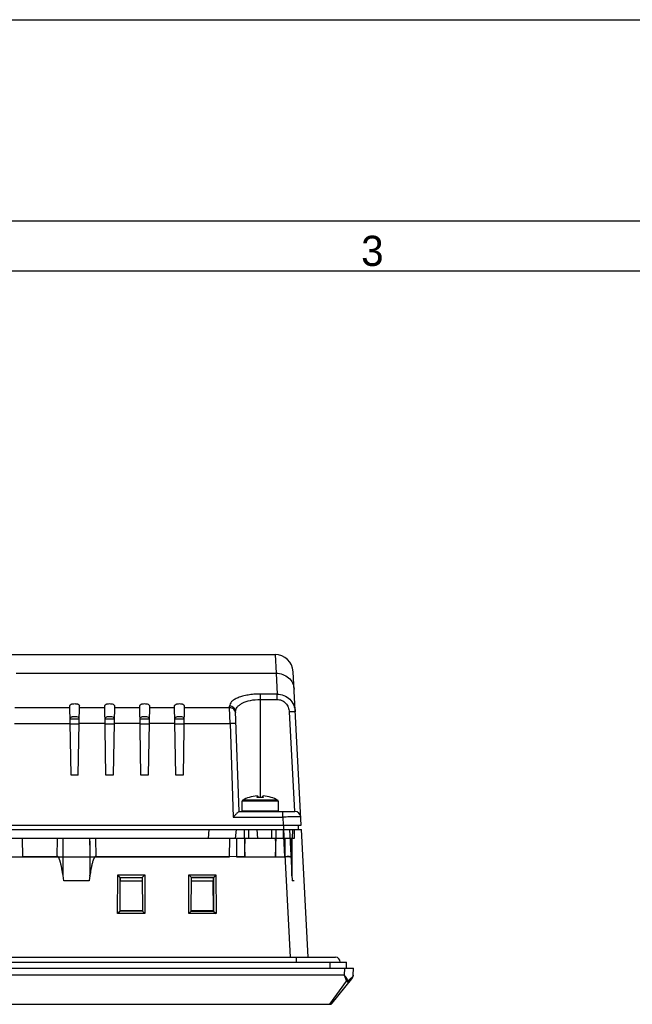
# Model space of a CAD drawing. Header units: inches. Extents: x 0 to 39, y 0 to 27.6.
# Tile 10 of 25: x 15.7 to 19.7, y 21.1 to 27.6. Entities that reach past the tile are written whole.
import ezdxf

# ---------------------------------------------------------------- set-up
doc = ezdxf.new("R2010")
doc.units = ezdxf.units.IN
doc.header["$LTSCALE"] = 2.143701
doc.header["$MEASUREMENT"] = 0
doc.layers.add('PRT0001-SHAPE', color=7, linetype='CONTINUOUS')
doc.layers.add('TOPRX05-FORMAT', color=7, linetype='CONTINUOUS')
doc.styles.add('TEXTSTYLE_2', font='gothic.ttf')

msp = doc.modelspace()

# ---------------------------------------------------------------- linework, layer by layer
at = {"layer": 'PRT0001-SHAPE', "color": 7, "linetype": 'CONTINUOUS'}
for p, q in [((15.618139, 23.414052), (17.351037, 23.414052)), ((17.351037, 23.414052), (17.356994, 23.292267)), ((15.657623, 23.292267), (17.356994, 23.292267)), ((17.356994, 23.292267), (17.364114, 23.156395)), ((17.52151, 22.299878), (17.468985, 23.302123)), ((17.364114, 23.156395), (17.253387, 23.156395)), ((17.253387, 23.156395), (17.253387, 22.480983)), ((17.364114, 23.121105), (17.364114, 23.156395)), ((16.017166, 22.62665), (16.009231, 23.081243)), ((16.06441, 22.62665), (16.072345, 23.081229)), ((16.245513, 22.62665), (16.237578, 23.081243)), ((16.300692, 23.081242), (16.292757, 22.62665)), ((16.473859, 22.62665), (16.465924, 23.081243)), ((16.529038, 23.081242), (16.521103, 22.62665)), ((16.702206, 22.62665), (16.694271, 23.081243)), ((16.757385, 23.081242), (16.74945, 22.62665)), ((17.253387, 23.121105), (17.364114, 23.121105)), ((16.009461, 23.066934), (15.649755, 23.066934)), ((16.237808, 23.066935), (16.072113, 23.066935)), ((16.466154, 23.066935), (16.30045, 23.066935)), ((16.694501, 23.066935), (16.528796, 23.066935)), ((17.053774, 23.066934), (16.757143, 23.066934)), ((17.053774, 23.066934), (17.053516, 23.077105)), ((17.056268, 22.963124), (17.053774, 23.066934)), ((17.115591, 22.39043), (17.092845, 23.041815)), ((17.443393, 23.03956), (17.477413, 22.39043)), ((15.646731, 22.963124), (16.011292, 22.963124)), ((16.010761, 22.993607), (16.070816, 22.993607)), ((16.070212, 22.959003), (16.011365, 22.959003)), ((16.239638, 22.963124), (16.070285, 22.963124)), ((16.239107, 22.993607), (16.299162, 22.993607)), ((16.298558, 22.959003), (16.239711, 22.959003)), ((16.467984, 22.963124), (16.298631, 22.963124)), ((16.467454, 22.993607), (16.527509, 22.993607)), ((16.526905, 22.959003), (16.468058, 22.959003)), ((16.696331, 22.963124), (16.526977, 22.963124)), ((16.6958, 22.993607), (16.755855, 22.993607)), ((16.755251, 22.959003), (16.696404, 22.959003)), ((16.755323, 22.963124), (17.056268, 22.963123)), ((17.056268, 22.963123), (17.077572, 22.35312)), ((16.06441, 22.62665), (16.017166, 22.62665)), ((16.292757, 22.62665), (16.245513, 22.62665)), ((16.521103, 22.62665), (16.473859, 22.62665)), ((16.74945, 22.62665), (16.702206, 22.62665)), ((17.371497, 22.456685), (17.135276, 22.456685)), ((17.135276, 22.394367), (17.135276, 22.456685)), ((17.3661, 22.463584), (17.139366, 22.46359)), ((17.181297, 22.481572), (17.18143, 22.480838)), ((17.233353, 22.486839), (17.233354, 22.487229)), ((17.233372, 22.489889), (17.233354, 22.487219)), ((17.233436, 22.480702), (17.233363, 22.485964)), ((17.233372, 22.491097), (17.233372, 22.489889)), ((17.234577, 22.480983), (17.23345, 22.4806)), ((17.237639, 22.480983), (17.237639, 22.487489)), ((17.269135, 22.487489), (17.269135, 22.480983)), ((17.272196, 22.480983), (17.273338, 22.4806)), ((17.273329, 22.490621), (17.273333, 22.490914)), ((17.273419, 22.487539), (17.273357, 22.489794)), ((17.273401, 22.483812), (17.273378, 22.481241)), ((17.273401, 22.484153), (17.273419, 22.487539)), ((17.273401, 22.483812), (17.273401, 22.484153)), ((17.325447, 22.481318), (17.325461, 22.481577)), ((17.325447, 22.481233), (17.325447, 22.481318)), ((17.325447, 22.480693), (17.325447, 22.481233)), ((17.367408, 22.46359), (17.3661, 22.463584)), ((17.371497, 22.456685), (17.371497, 22.394367)), ((17.115541, 22.39043), (17.479404, 22.39043)), ((17.135276, 22.394367), (17.371497, 22.394367)), ((17.400772, 22.35312), (17.400772, 22.39043)), ((17.077572, 22.35312), (17.400772, 22.35312)), ((17.400772, 22.35312), (17.403558, 22.299878)), ((11.432638, 22.272319), (17.522955, 22.272319)), ((11.434082, 22.299878), (17.52151, 22.299878)), ((11.479624, 22.272319), (17.475969, 22.272319)), ((16.918741, 22.272319), (16.913574, 22.213264)), ((17.095906, 22.272319), (17.09074, 22.213264)), ((17.238868, 22.213264), (17.233702, 22.272319)), ((17.404712, 22.272319), (17.404196, 22.213264)), ((17.40474, 22.272317), (17.40526, 22.213266)), ((17.41409, 22.094362), (17.40479, 22.272319)), ((17.405195, 22.213266), (17.404813, 22.272317)), ((17.405002, 22.272319), (17.448745, 21.437674)), ((17.405084, 22.299878), (17.405008, 22.272319)), ((17.444107, 22.272319), (17.461707, 21.936493)), ((17.463765, 22.272319), (17.463249, 22.213264)), ((17.476226, 22.272317), (17.475711, 22.213266)), ((17.50327, 22.272319), (17.50327, 22.299878)), ((17.566697, 21.437674), (17.522955, 22.272319)), ((17.475968, 22.213264), (11.479624, 22.213264)), ((15.701962, 22.094361), (15.700924, 22.213264)), ((15.926496, 22.095935), (15.92762, 22.213265)), ((16.177578, 22.213265), (16.178703, 22.095934)), ((17.05353, 22.094361), (17.054568, 22.213264)), ((17.097875, 22.213264), (17.098913, 22.094361)), ((17.414478, 22.213264), (17.41409, 22.094362)), ((17.453615, 22.213265), (17.453433, 22.094361)), ((17.460453, 22.213264), (17.459842, 21.970201)), ((17.459864, 21.971656), (17.460453, 22.213264)), ((17.459949, 21.972737), (17.460711, 22.213264)), ((15.473615, 22.094361), (17.05353, 22.094361)), ((15.926495, 22.095934), (15.701962, 22.094361)), ((17.153096, 22.094361), (16.178704, 22.095933)), ((17.098913, 22.094361), (17.41409, 22.094361)), ((15.964921, 21.970603), (15.964822, 21.972416)), ((15.97024, 21.936493), (15.964921, 21.970603)), ((16.134959, 21.936493), (15.97024, 21.936493)), ((16.140337, 21.97175), (16.140427, 21.972737)), ((16.140408, 21.970201), (16.140337, 21.971235)), ((16.321686, 21.723374), (16.321894, 21.976333)), ((16.321884, 21.976336), (16.499869, 21.976338)), ((16.338784, 21.959458), (16.321884, 21.976336)), ((16.338568, 21.739391), (16.338783, 21.959458)), ((16.338783, 21.959458), (16.338798, 21.958562)), ((16.338797, 21.958562), (16.482938, 21.958562)), ((16.3394, 21.936493), (16.482334, 21.936493)), ((16.339847, 21.936493), (16.339867, 21.957492)), ((16.339867, 21.957492), (16.481867, 21.957492)), ((16.481867, 21.957492), (16.481887, 21.936493)), ((16.482937, 21.958562), (16.482951, 21.959458)), ((16.48295, 21.959458), (16.499851, 21.976333)), ((16.482951, 21.959458), (16.483166, 21.739391)), ((16.499851, 21.976333), (16.500054, 21.723371)), ((16.786264, 21.723372), (16.786467, 21.97633)), ((16.786459, 21.976332), (16.964434, 21.97634)), ((16.786467, 21.97633), (16.803352, 21.959458)), ((16.803135, 21.739391), (16.80335, 21.959458)), ((16.80335, 21.959458), (16.803365, 21.958562)), ((16.947505, 21.958562), (16.803364, 21.958562)), ((16.803967, 21.936493), (16.946901, 21.936493)), ((16.804414, 21.936493), (16.804434, 21.957492)), ((16.804434, 21.957492), (16.946434, 21.957492)), ((16.946434, 21.957492), (16.946454, 21.936493)), ((16.947093, 21.740031), (16.946901, 21.936493)), ((16.947503, 21.958562), (16.947518, 21.959458)), ((16.964434, 21.97634), (16.947517, 21.959458)), ((16.947518, 21.959458), (16.947733, 21.739391)), ((16.964418, 21.976336), (16.964604, 21.723375)), ((17.459981, 21.97175), (17.459949, 21.972737)), ((17.459955, 21.970201), (17.459981, 21.971235)), ((17.47504, 21.936493), (17.461707, 21.936493)), ((16.337669, 21.739375), (16.321686, 21.723374)), ((16.337669, 21.739375), (16.338568, 21.739391)), ((16.484065, 21.739375), (16.337669, 21.739375)), ((16.482526, 21.740031), (16.339208, 21.740031)), ((16.483166, 21.739391), (16.484065, 21.739375)), ((16.500054, 21.723371), (16.484065, 21.739375)), ((16.786282, 21.72338), (16.802236, 21.739375)), ((16.802236, 21.739375), (16.803135, 21.739391)), ((16.802236, 21.739375), (16.948632, 21.739375)), ((16.947093, 21.740031), (16.803775, 21.740031)), ((16.947093, 21.740031), (16.947733, 21.739391)), ((16.947733, 21.739391), (16.948632, 21.739375)), ((16.948632, 21.739375), (16.964588, 21.723382)), ((16.500046, 21.723375), (16.321697, 21.723378)), ((16.964588, 21.723382), (16.786282, 21.72338)), ((11.21008, 21.437674), (17.745513, 21.437674)), ((17.489607, 21.406178), (17.489607, 21.437674)), ((11.091969, 21.366807), (17.863623, 21.366807)), ((11.137911, 21.406178), (17.817681, 21.406178)), ((17.707491, 21.406178), (17.707463, 21.366807)), ((17.804604, 21.366807), (17.802989, 21.320567)), ((17.817682, 21.366807), (17.817682, 21.406178)), ((17.862018, 21.320854), (17.863623, 21.366807)), ((17.802989, 21.320567), (11.152603, 21.320567)), ((17.708214, 21.130587), (17.818297, 21.281004)), ((17.723487, 21.137853), (17.853218, 21.297389)), ((17.802989, 21.320567), (17.818298, 21.281004)), ((17.826566, 21.284736), (17.838917, 21.294958)), ((11.247378, 21.130587), (17.708214, 21.130587))]:
    msp.add_line(p, q, dxfattribs=at)
for centre, radius, start, end in [((17.351037, 23.295941), 0.11811, 3, 89.9992661), ((17.143151, 22.456685), 0.007874, 118.7302608, 180), ((17.253387, 22.255587), 0.237205, 107.6927969, 118.7302608), ((17.182521, 22.47783), 0.003937, 68.3295166, 108.1047647), ((17.253387, 22.255587), 0.236359, 94.8527056, 107.7381101), ((17.360109, 22.487739), 0.126758, 180.4069681, 180.8020777), ((17.253387, 22.255587), 0.225994, 84.9324278, 95.0676796), ((17.307076, 22.491269), 0.033753, 181.0996496, 181.7581138), ((17.252752, 22.482515), 0.020665, 354.964641, 356.465387), ((17.295867, 22.49093), 0.022539, 181.7712319, 182.8883652), ((17.253387, 22.255587), 0.236359, 72.2489605, 85.1562837), ((17.324253, 22.47783), 0.003937, 91.634329, 111.6289975), ((17.253387, 22.255587), 0.237205, 61.2697392, 72.3111171), ((17.363623, 22.456685), 0.007874, 0, 61.2697392), ((17.139213, 22.394367), 0.003937, 180, 270), ((17.479404, 22.351059), 0.03937, 3, 90.0004879), ((-73.112109, 22.729706), 89.080171, 359.51291171, 359.66782626), ((83.243437, 22.567785), 67.105728, 180.30269625, 180.51023216), ((76.587783, 22.518868), 60.449827, 180.28965962, 180.51764302), ((17.745513, 21.406178), 0.031496, 0, 90), ((17.785811, 21.364129), 0.089248, 291.3462975, 294.3061758), ((17.78936, 21.356558), 0.080887, 294.2223232, 297.3850552), ((15.247979, 24.419164), 4.058771, 309.669274, 309.9173597), ((17.088315, 22.21858), 1.190077, 309.9458724, 310.1467913), ((17.822672, 21.322228), 0.03937, 320.8827223, 358), ((17.708214, 21.150272), 0.019685, 270, 320.8829345)]:
    msp.add_arc(centre, radius, start, end, dxfattribs=at)
for start_param, end_param in [(-4.25367515, -4.16429752), (-2.11888779, -2.02951016)]:
    msp.add_ellipse((17.253387, 23.279159), major_axis=(0, 2.273827), ratio=0.05167608, start_param=start_param, end_param=end_param, dxfattribs=at)
for points, knots in [([(17.356994, 23.292267), (17.37183, 23.29237), (17.401531, 23.287343), (17.439949, 23.264832), (17.466827, 23.230386), (17.474214, 23.202343), (17.474942, 23.188458)], [0, 0, 0, 0, 0.25820179, 0.51142896, 0.75802965, 1, 1, 1, 1]), ([(17.253387, 23.156395), (17.239796, 23.156552), (17.213172, 23.155412), (17.174848, 23.150596), (17.139995, 23.143228), (17.109935, 23.133163), (17.085499, 23.121512), (17.067121, 23.108526), (17.056367, 23.093068), (17.054211, 23.082174), (17.053516, 23.077105)], [0, 0, 0, 0, 0.17759737, 0.34757118, 0.50427385, 0.64229808, 0.76072081, 0.85729564, 0.93314751, 1, 1, 1, 1]), ([(17.364114, 23.156395), (17.379306, 23.15643), (17.410028, 23.150251), (17.448619, 23.124068), (17.474797, 23.085636), (17.481916, 23.055375), (17.482709, 23.040246)], [0, 0, 0, 0, 0.25039517, 0.50051882, 0.75029273, 1, 1, 1, 1]), ([(16.009235, 23.081243), (16.00922, 23.085349), (16.017914, 23.09047), (16.028746, 23.092932), (16.040805, 23.093975), (16.052862, 23.092927), (16.063685, 23.090464), (16.072367, 23.08533), (16.07234, 23.08123)], [0, 0, 0, 0, 0.17371366, 0.32368146, 0.50018196, 0.67664286, 0.82650589, 1, 1, 1, 1]), ([(16.237582, 23.081243), (16.237566, 23.085347), (16.246254, 23.090467), (16.257081, 23.09293), (16.269135, 23.093974), (16.281188, 23.09293), (16.292016, 23.090467), (16.300701, 23.085347), (16.300686, 23.081243)], [0, 0, 0, 0, 0.17365352, 0.32355868, 0.50000578, 0.67645444, 0.8263589, 1, 1, 1, 1]), ([(16.465928, 23.081243), (16.465913, 23.085347), (16.4746, 23.090467), (16.485427, 23.09293), (16.497481, 23.093974), (16.509535, 23.09293), (16.520362, 23.090467), (16.529048, 23.085347), (16.529032, 23.081243)], [0, 0, 0, 0, 0.17365352, 0.32355868, 0.50000578, 0.67645444, 0.8263589, 1, 1, 1, 1]), ([(16.694275, 23.081243), (16.694259, 23.085347), (16.702947, 23.090467), (16.713774, 23.09293), (16.725828, 23.093974), (16.737881, 23.09293), (16.748709, 23.090467), (16.757394, 23.085347), (16.757379, 23.081243)], [0, 0, 0, 0, 0.17365352, 0.32355868, 0.50000578, 0.67645444, 0.8263589, 1, 1, 1, 1]), ([(17.092845, 23.041815), (17.09267, 23.046828), (17.094506, 23.057531), (17.103382, 23.072363), (17.117789, 23.085873), (17.145701, 23.102879), (17.191726, 23.117295), (17.231835, 23.121105), (17.253387, 23.121105)], [0, 0, 0, 0, 0.07761916, 0.1632031, 0.26311464, 0.38041301, 0.66646811, 1, 1, 1, 1]), ([(17.364114, 23.121105), (17.374375, 23.121105), (17.395214, 23.116553), (17.420981, 23.097866), (17.438072, 23.070908), (17.442843, 23.050045), (17.443393, 23.03956)], [0, 0, 0, 0, 0.24705242, 0.49607609, 0.7471808, 1, 1, 1, 1]), ([(17.092845, 23.041815), (17.092687, 23.046316), (17.090404, 23.055799), (17.078712, 23.071577), (17.063252, 23.077146), (17.053516, 23.077105)], [0, 0, 0, 0, 0.23465299, 0.49270353, 1, 1, 1, 1]), ([(17.0932, 23.031646), (17.093036, 23.036332), (17.09066, 23.045837), (17.078842, 23.061503), (17.063526, 23.066996), (17.053774, 23.066933)], [0, 0, 0, 0, 0.24394302, 0.49269603, 1, 1, 1, 1]), ([(17.482709, 23.040246), (17.482697, 23.040481), (17.481296, 23.040416), (17.479596, 23.04072), (17.475701, 23.040637), (17.470804, 23.040632), (17.464623, 23.040459), (17.45538, 23.040146), (17.448211, 23.039812), (17.443393, 23.03956)], [0, 0, 0, 0, 0.01790939, 0.07160513, 0.16469927, 0.29408295, 0.45373617, 0.63245557, 1, 1, 1, 1]), ([(16.063191, 23.004559), (16.058301, 23.006695), (16.0468, 23.00883), (16.032609, 23.008539), (16.021781, 23.005998), (16.015, 23.003359), (16.010613, 22.999231), (16.01071, 22.996539)], [0, 0, 0, 0, 0.28087365, 0.60341407, 0.74453065, 0.85822326, 1, 1, 1, 1]), ([(16.070525, 22.99849), (16.070295, 22.999078), (16.068575, 23.001862), (16.065564, 23.003522), (16.063191, 23.004559)], [0, 0, 0, 0, 0.1960643, 1, 1, 1, 1]), ([(16.291538, 23.004559), (16.286647, 23.006695), (16.275147, 23.00883), (16.260956, 23.008539), (16.250128, 23.005998), (16.243346, 23.003359), (16.238959, 22.999231), (16.239057, 22.996539)], [0, 0, 0, 0, 0.28087317, 0.60341364, 0.74453041, 0.85822319, 1, 1, 1, 1]), ([(16.298871, 22.99849), (16.298641, 22.999078), (16.296921, 23.001862), (16.29391, 23.003522), (16.291538, 23.004559)], [0, 0, 0, 0, 0.19606603, 1, 1, 1, 1]), ([(16.519883, 23.004559), (16.514992, 23.006695), (16.503492, 23.00883), (16.489301, 23.008539), (16.478473, 23.005997), (16.471692, 23.003358), (16.467306, 22.999231), (16.467403, 22.996539)], [0, 0, 0, 0, 0.2808815, 0.60342022, 0.74453398, 0.85822435, 1, 1, 1, 1]), ([(16.527218, 22.99849), (16.526987, 22.999078), (16.525267, 23.001863), (16.522256, 23.003523), (16.519883, 23.004559)], [0, 0, 0, 0, 0.19605937, 1, 1, 1, 1]), ([(16.74823, 23.004559), (16.74334, 23.006695), (16.73184, 23.00883), (16.717649, 23.008539), (16.70682, 23.005998), (16.700039, 23.003359), (16.695652, 22.999231), (16.69575, 22.996539)], [0, 0, 0, 0, 0.28087317, 0.60341364, 0.74453041, 0.85822319, 1, 1, 1, 1]), ([(16.755564, 22.99849), (16.755334, 22.999078), (16.753614, 23.001862), (16.750603, 23.003522), (16.74823, 23.004559)], [0, 0, 0, 0, 0.19606603, 1, 1, 1, 1]), ([(17.095616, 22.962438), (17.095607, 22.962723), (17.094134, 22.962886), (17.092297, 22.963218), (17.088478, 22.963373), (17.083738, 22.963519), (17.077821, 22.963552), (17.068568, 22.963484), (17.061282, 22.963299), (17.05627, 22.963124)], [0, 0, 0, 0, 0.02169455, 0.07911202, 0.17160919, 0.29557194, 0.4465055, 0.6187909, 1, 1, 1, 1]), ([(17.233372, 22.491099), (17.234285, 22.491253), (17.236564, 22.49085), (17.237639, 22.488625), (17.237639, 22.487489)], [0, 0, 0, 0, 0.44899095, 1, 1, 1, 1]), ([(17.273344, 22.491102), (17.272448, 22.491246), (17.270195, 22.490834), (17.269135, 22.488624), (17.269135, 22.487489)], [0, 0, 0, 0, 0.44440538, 1, 1, 1, 1]), ([(17.115541, 22.39043), (17.11536, 22.39043), (17.114877, 22.389994), (17.113955, 22.389323), (17.112616, 22.388094), (17.110141, 22.385823), (17.106424, 22.382238), (17.101406, 22.377329), (17.095838, 22.371771), (17.087812, 22.363658), (17.081697, 22.357385), (17.077572, 22.35312)], [0, 0, 0, 0, 0.01022662, 0.03291638, 0.06698504, 0.11106013, 0.2228895, 0.35726829, 0.50662012, 0.66587435, 1, 1, 1, 1]), ([(17.51872, 22.35312), (17.518712, 22.353323), (17.517552, 22.353275), (17.51621, 22.353582), (17.513195, 22.353622), (17.509393, 22.353776), (17.504424, 22.353852), (17.495915, 22.353954), (17.483077, 22.353985), (17.465441, 22.353925), (17.445309, 22.353756), (17.423473, 22.353489), (17.408431, 22.353253), (17.40077, 22.35312)], [0, 0, 0, 0, 0.00516098, 0.01968919, 0.0435804, 0.07668069, 0.11865107, 0.16907214, 0.29340191, 0.444799, 0.61753535, 0.80520295, 1, 1, 1, 1]), ([(17.178231, 22.213264), (17.178407, 22.219778), (17.179054, 22.232839), (17.179084, 22.252538), (17.179694, 22.265703), (17.179877, 22.272319)], [0, 0, 0, 0, 0.33087255, 0.6639285, 1, 1, 1, 1]), ([(17.326913, 22.272319), (17.327095, 22.265705), (17.327679, 22.252541), (17.327739, 22.232844), (17.328317, 22.219779), (17.328494, 22.213264)], [0, 0, 0, 0, 0.33597886, 0.66905754, 1, 1, 1, 1]), ([(17.153096, 22.094361), (17.153285, 22.107723), (17.154338, 22.134284), (17.153551, 22.173934), (17.154598, 22.200198), (17.154785, 22.213264)], [0, 0, 0, 0, 0.33713256, 0.67035325, 1, 1, 1, 1]), ([(17.351989, 22.213264), (17.352175, 22.200193), (17.353223, 22.173924), (17.352435, 22.134274), (17.353489, 22.107718), (17.353677, 22.094361)], [0, 0, 0, 0, 0.32977091, 0.662994, 1, 1, 1, 1]), ([(15.964822, 21.972416), (15.963833, 21.977714), (15.962053, 21.98729), (15.960002, 22.000555), (15.958042, 22.011545), (15.956273, 22.020875), (15.954686, 22.028839), (15.953232, 22.035664), (15.951914, 22.041537), (15.950483, 22.047597), (15.948834, 22.054123), (15.94696, 22.060949), (15.945132, 22.066977), (15.943477, 22.071976), (15.941961, 22.076144), (15.94055, 22.079637), (15.939159, 22.082876), (15.937533, 22.086211), (15.935625, 22.089488), (15.933681, 22.092435), (15.931716, 22.094703), (15.929363, 22.096461), (15.927365, 22.09623), (15.926495, 22.095934)], [0, 0, 0, 0, 0.12135075, 0.21928581, 0.30220166, 0.37269961, 0.43310017, 0.48503294, 0.52981284, 0.5686284, 0.62521615, 0.68136861, 0.72799603, 0.76702459, 0.79992349, 0.82784022, 0.85182047, 0.87930509, 0.91129673, 0.93722083, 0.95844242, 0.97931545, 1, 1, 1, 1]), ([(16.178704, 22.095934), (16.177721, 22.096262), (16.175319, 22.096384), (16.17292, 22.094099), (16.170998, 22.091703), (16.169241, 22.088914), (16.167136, 22.085276), (16.165108, 22.080782), (16.163329, 22.076377), (16.161926, 22.072551), (16.160661, 22.068771), (16.159137, 22.063987), (16.157243, 22.057402), (16.154897, 22.048491), (16.152849, 22.039647), (16.151147, 22.031884), (16.149835, 22.02546), (16.1483, 22.017596), (16.146245, 22.006777), (16.143835, 21.991486), (16.141671, 21.979698), (16.140414, 21.972731)], [0, 0, 0, 0, 0.02340599, 0.04898594, 0.07063855, 0.09348964, 0.12306585, 0.16556637, 0.20458148, 0.2303258, 0.25753967, 0.29457751, 0.34366479, 0.41219614, 0.50257057, 0.54857634, 0.59160341, 0.65057393, 0.72946778, 0.84017964, 1, 1, 1, 1]), ([(17.41409, 22.094361), (17.419108, 22.094483), (17.428084, 22.094432), (17.441236, 22.095387), (17.447287, 22.093684), (17.453408, 22.095367), (17.453433, 22.094362)], [0, 0, 0, 0, 0.38253929, 0.70670688, 0.9233826, 1, 1, 1, 1]), ([(17.453433, 22.094361), (17.453408, 22.095366), (17.447286, 22.093684), (17.441235, 22.095387), (17.428083, 22.094433), (17.419107, 22.094484), (17.41409, 22.094362)], [0, 0, 0, 0, 0.07662746, 0.29331583, 0.6174825, 1, 1, 1, 1]), ([(16.140393, 21.970202), (16.139856, 21.966543), (16.138347, 21.959175), (16.136765, 21.9479), (16.135561, 21.940312), (16.134959, 21.936493)], [0, 0, 0, 0, 0.32493756, 0.66029973, 1, 1, 1, 1]), ([(16.140414, 21.972731), (16.140335, 21.97219), (16.140777, 21.971326), (16.140437, 21.970504), (16.140393, 21.970202)], [0, 0, 0, 0, 0.64223318, 1, 1, 1, 1]), ([(17.802989, 21.320567), (17.804999, 21.317556), (17.812941, 21.305667), (17.820843, 21.293749), (17.826566, 21.284736)], [0, 0, 0, 0, 0.25322741, 1, 1, 1, 1]), ([(17.818297, 21.281004), (17.819995, 21.2797), (17.823228, 21.277372), (17.827869, 21.274568), (17.83095, 21.273122), (17.833207, 21.272781), (17.83357, 21.273228)], [0, 0, 0, 0, 0.36638039, 0.68828498, 0.90147136, 1, 1, 1, 1]), ([(17.826566, 21.284735), (17.828799, 21.282546), (17.831621, 21.279425), (17.833839, 21.275418), (17.833919, 21.273656), (17.83357, 21.273228)], [0, 0, 0, 0, 0.67184062, 0.88138117, 1, 1, 1, 1]), ([(17.853218, 21.297389), (17.853818, 21.298127), (17.855904, 21.301569), (17.856234, 21.305915), (17.855615, 21.30889)], [0, 0, 0, 0, 0.23833471, 1, 1, 1, 1]), ([(17.862018, 21.320854), (17.861981, 21.31978), (17.861287, 21.315188), (17.858312, 21.311165), (17.855615, 21.30889)], [0, 0, 0, 0, 0.23339098, 1, 1, 1, 1])]:
    msp.add_open_spline(points, degree=3, knots=knots, dxfattribs=at)
at = {"layer": 'TOPRX05-FORMAT', "color": 7, "linetype": 'CONTINUOUS'}
for p, q in [((0, 27.559055), (38.976378, 27.559055)), ((1.312336, 26.246719), (37.664042, 26.246719)), ((1.64042, 25.918635), (37.335958, 25.918635))]:
    msp.add_line(p, q, dxfattribs=at)

# ---------------------------------------------------------------- texts
at = {"layer": 'TOPRX05-FORMAT', "color": 7, "linetype": 'CONTINUOUS', "insert": (17.913386, 26.148294), "char_height": 0.19685, "width": 0.15091864, "attachment_point": 1, "line_spacing_factor": 0.9, "style": 'TEXTSTYLE_2'}
msp.add_mtext('3', dxfattribs=at)

doc.saveas('drawing.dxf')
